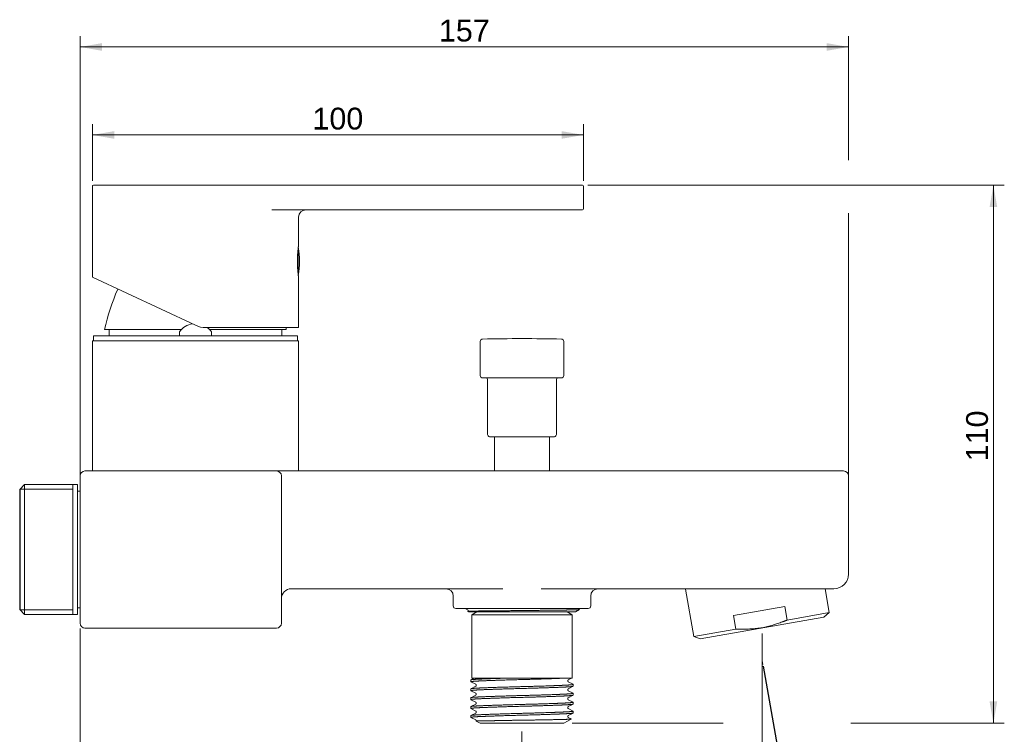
# Model space of a CAD drawing. Header units: metres. Extents: x 0.25 to 0.449, y -0.124 to 0.099.
import ezdxf

# ---------------------------------------------------------------- set-up
doc = ezdxf.new("R2010")
doc.units = ezdxf.units.M
doc.header["$LTSCALE"] = 2.54
doc.header["$PDMODE"] = 1
doc.header["$PDSIZE"] = -2
doc.linetypes.add('HIDDEN', pattern=[0.257244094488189, 0.1286220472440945, -0.1286220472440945])
doc.layers.get('0').update_dxf_attribs({"lineweight": 18})
doc.layers.add('00_COMPONENTI', color=7, linetype='Continuous', lineweight=18)
doc.layers.add('58_ENTITA_GEOM', color=7, linetype='Continuous', lineweight=18)
doc.styles.add('Arial', font='Arial')
doc.dimstyles.new('DIMSTYLE_3', dxfattribs={"dimtxt": 0.0044186, "dimasz": 0.0018603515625, "dimexe": 1.799999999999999e-06, "dimexo": 6.249999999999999e-07, "dimgap": 8.999999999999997e-07, "dimtad": 1, "dimdec": 3, "dimzin": 3, "dimdsep": 46, "dimtxsty": 'Arial', "dimblk": 'VW_FILLEDARROW', "dimblk1": 'VW_FILLEDARROW', "dimblk2": 'VW_FILLEDARROW', "dimcen": 0, "dimadec": 3, "dimazin": 0, "dimtfac": 1, "dimtdec": 3, "dimtix": 1, "dimtmove": 0, "dimatfit": 0, "dimldrblk": 'VW_FILLEDARROW', "dimfxl": 1, "dimfrac": 2, "dimtolj": 1, "dimtzin": 3, "dimarcsym": 0})

# ---------------------------------------------------------------- blocks, each defined once
blk = doc.blocks.new('_FILLED')
at = {"color": 7, "linetype": 'Continuous'}
blk.add_solid([(0, 0), (-0.0022093, 0.0003866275), (-0.0022093, -0.0003866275)], dxfattribs=at)
blk = doc.blocks.new('Gruppe-2-1')
at = {"color": 2, "linetype": 'Continuous', "true_color": 0xffff00}
for p, q in [((0.264713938, 0.06622677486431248), (0.264713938, 0.07771190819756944)), ((0.364132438, 0.06622677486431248), (0.364132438, 0.07771190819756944)), ((0.264713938, 0.07550260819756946), (0.314423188, 0.07550260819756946)), ((0.364132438, 0.07550260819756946), (0.314423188, 0.07550260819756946))]:
    blk.add_line(p, q, dxfattribs=at)
at = {"color": 2, "true_color": 0xffff00, "xscale": 2, "yscale": 2, "zscale": 2, "rotation": 180}
blk.add_blockref('_FILLED', (0.264713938, 0.07550260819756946), dxfattribs=at)
at = {"color": 2, "true_color": 0xffff00, "xscale": 2, "yscale": 2, "zscale": 2}
blk.add_blockref('_FILLED', (0.364132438, 0.07550260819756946), dxfattribs=at)
at = {"color": 2, "true_color": 0xffff00, "insert": (0.314423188, 0.08102585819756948), "char_height": 0.0044186, "width": 0.0114331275, "attachment_point": 2, "line_spacing_factor": 0.9036144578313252, "style": 'Arial'}
blk.add_mtext('100', dxfattribs=at)
blk = doc.blocks.new('Gruppe-3-1')
at = {"color": 2, "linetype": 'Continuous', "true_color": 0xffff00}
for p, q in [((0.365038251, 0.06532096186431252), (0.4149684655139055, 0.06532096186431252)), ((0.3954457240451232, 0.06532096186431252), (0.4493611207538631, 0.06532096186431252)), ((0.4471518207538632, 0.06532096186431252), (0.4471518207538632, 0.01083962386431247)), ((0.4471518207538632, -0.04364171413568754), (0.4471518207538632, 0.01083962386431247)), ((0.3618390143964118, -0.04364171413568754), (0.3924078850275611, -0.04364171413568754)), ((0.4182712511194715, -0.04364171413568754), (0.4493611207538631, -0.04364171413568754))]:
    blk.add_line(p, q, dxfattribs=at)
at = {"color": 2, "true_color": 0xffff00, "xscale": 2, "yscale": 2, "zscale": 2}
for p, rotation in [((0.4471518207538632, 0.06532096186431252), 90), ((0.4471518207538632, -0.04364171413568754), 270)]:
    blk.add_blockref('_FILLED', p, dxfattribs=dict(at, rotation=rotation))
at = {"color": 2, "true_color": 0xffff00, "insert": (0.4416285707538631, 0.01455239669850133), "char_height": 0.0044186, "width": 0.01631797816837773, "attachment_point": 2, "rotation": 90, "line_spacing_factor": 0.9036144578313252, "style": 'Arial'}
blk.add_mtext('110', dxfattribs=at)
blk = doc.blocks.new('Gruppe-4-1')
at = {"color": 2, "linetype": 'Continuous', "true_color": 0xffff00}
for p, q in [((0.2622284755, -0.02446499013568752), (0.2622284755, -0.0817336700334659)), ((0.3517051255, -0.04528797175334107), (0.3517051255, -0.05258181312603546)), ((0.3517051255, -0.06746720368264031), (0.3517051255, -0.0817336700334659)), ((0.2622284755, -0.0795243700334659), (0.3069668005, -0.0795243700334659)), ((0.3517051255, -0.0795243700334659), (0.3069668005, -0.0795243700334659))]:
    blk.add_line(p, q, dxfattribs=at)
at = {"color": 2, "true_color": 0xffff00, "xscale": 2, "yscale": 2, "zscale": 2, "rotation": 180}
blk.add_blockref('_FILLED', (0.2622284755, -0.0795243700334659), dxfattribs=at)
at = {"color": 2, "true_color": 0xffff00, "xscale": 2, "yscale": 2, "zscale": 2}
blk.add_blockref('_FILLED', (0.3517051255, -0.0795243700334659), dxfattribs=at)
at = {"color": 2, "true_color": 0xffff00, "insert": (0.3069668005, -0.07400112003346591), "char_height": 0.0044186, "width": 0.00931588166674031, "attachment_point": 2, "line_spacing_factor": 0.9036144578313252, "style": 'Arial'}
blk.add_mtext('90', dxfattribs=at)
blk = doc.blocks.new('Gruppe-5-1')
at = {"color": 2, "linetype": 'Continuous', "true_color": 0xffff00}
for p, q in [((0.2622284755, -0.00734291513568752), (0.2622284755, 0.09553140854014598)), ((0.417818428, 0.07037109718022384), (0.417818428, 0.09553140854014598)), ((0.2622284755, 0.09332210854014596), (0.34002345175, 0.09332210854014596)), ((0.417818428, 0.09332210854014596), (0.34002345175, 0.09332210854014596)), ((0.417818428, -0.002371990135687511), (0.417818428, 0.05964473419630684))]:
    blk.add_line(p, q, dxfattribs=at)
at = {"color": 2, "true_color": 0xffff00, "xscale": 2, "yscale": 2, "zscale": 2, "rotation": 180}
blk.add_blockref('_FILLED', (0.2622284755, 0.09332210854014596), dxfattribs=at)
at = {"color": 2, "true_color": 0xffff00, "xscale": 2, "yscale": 2, "zscale": 2}
blk.add_blockref('_FILLED', (0.417818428, 0.09332210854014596), dxfattribs=at)
at = {"color": 2, "true_color": 0xffff00, "insert": (0.34002345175, 0.09884535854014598), "char_height": 0.0044186, "width": 0.0114331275, "attachment_point": 2, "line_spacing_factor": 0.9036144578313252, "style": 'Arial'}
blk.add_mtext('157', dxfattribs=at)
blk = doc.blocks.new('VW_FILLEDARROW')
at = {"linetype": 'Continuous', "lineweight": 0}
blk.add_hatch(color=0, dxfattribs=at).paths.add_polyline_path([(-1, 0.1227845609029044), (0, 0), (-1, -0.1227845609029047)])
at = {"color": 0, "linetype": 'Continuous', "lineweight": 20, "flags": 128}
blk.add_lwpolyline([(-1, 0.1227845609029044), (0, 0), (-1, -0.1227845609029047)], close=True, dxfattribs=at)
blk = doc.blocks.new('*D7')
at = {"color": 0, "linetype": 'Continuous', "lineweight": -2}
for p, q in [((0.4005459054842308, -0.03206491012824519), (0.4055009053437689, -0.06016611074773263)), ((0.4003539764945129, -0.06282328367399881), (0.4003539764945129, -0.06061280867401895))]:
    blk.add_line(p, q, dxfattribs=at)
blk.add_arc((0.4003539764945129, -0.0309764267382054), 0.02963818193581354, 273.5969749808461, 276.4030250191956, dxfattribs=at)
at = {"layer": 'Defpoints', "color": 0}
for p in [(0.4003539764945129, -0.0309764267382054), (0.4005457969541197, -0.03206429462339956), (0.4020772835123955, -0.06056446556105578), (0.4003539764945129, -0.06282390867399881)]:
    blk.add_point(p, dxfattribs=at)
at = {"color": 0, "lineweight": -2, "xscale": 0.0018603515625, "yscale": 0.0018603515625, "zscale": 0.0018603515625}
for p, rotation in [((0.4003539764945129, -0.06061460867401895), 181.798487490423), ((0.4055005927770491, -0.06016433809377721), 8.20151250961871)]:
    blk.add_blockref('VW_FILLEDARROW', p, dxfattribs=dict(at, rotation=rotation))
at = {"color": 0, "insert": (0.422549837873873, -0.06811390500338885), "char_height": 0.0044186, "attachment_point": 5, "rotation": 30.865386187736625, "style": 'Arial'}
blk.add_mtext('\\A1;10%%d ', dxfattribs=at)
blk = doc.blocks.new('Gruppe-6-1')
at = {"color": 2, "linetype": 'Continuous', "true_color": 0xffff00}
for p, q in [((0.2622284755, -0.02446499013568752), (0.2622284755, -0.1000761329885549)), ((0.4003272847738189, -0.02543625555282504), (0.4003272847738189, -0.1000761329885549)), ((0.2622284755, -0.09786683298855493), (0.3312778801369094, -0.09786683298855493)), ((0.4003272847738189, -0.09786683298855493), (0.3312778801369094, -0.09786683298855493))]:
    blk.add_line(p, q, dxfattribs=at)
at = {"color": 2, "true_color": 0xffff00, "xscale": 2, "yscale": 2, "zscale": 2, "rotation": 180}
blk.add_blockref('_FILLED', (0.2622284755, -0.09786683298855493), dxfattribs=at)
at = {"color": 2, "true_color": 0xffff00, "xscale": 2, "yscale": 2, "zscale": 2}
blk.add_blockref('_FILLED', (0.4003272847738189, -0.09786683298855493), dxfattribs=at)
at = {"color": 2, "true_color": 0xffff00, "insert": (0.3312778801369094, -0.09234358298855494), "char_height": 0.0044186, "width": 0.0114331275, "attachment_point": 2, "line_spacing_factor": 0.9036144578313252, "style": 'Arial'}
blk.add_mtext('139', dxfattribs=at)

msp = doc.modelspace()

# ---------------------------------------------------------------- linework, layer by layer
at = {"layer": '00_COMPONENTI', "color": 7, "linetype": 'Continuous'}
for p, q in [((0.264713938, 0.04668871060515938), (0.264713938, 0.0651221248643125)), ((0.264912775, 0.06532096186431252), (0.363933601, 0.06532096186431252)), ((0.364132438, 0.0651221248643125), (0.364132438, 0.06054887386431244)), ((0.3010318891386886, 0.0603500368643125), (0.363933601, 0.0603500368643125)), ((0.306469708, 0.05314219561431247), (0.306469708, 0.05885875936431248)), ((0.3063702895, 0.04740235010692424), (0.3063702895, 0.052420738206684)), ((0.3064416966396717, 0.05295598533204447), (0.306469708, 0.05314219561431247)), ((0.264713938, 0.04668871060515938), (0.2855872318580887, 0.03695533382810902)), ((0.306469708, 0.04667999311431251), (0.3064396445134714, 0.04688028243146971)), ((0.306469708, 0.03648959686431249), (0.306469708, 0.04667999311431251)), ((0.2671994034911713, 0.03609192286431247), (0.282751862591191, 0.03609192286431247)), ((0.268094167, 0.03609192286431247), (0.268094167, 0.03479948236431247)), ((0.306469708, 0.03648959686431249), (0.2876880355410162, 0.03648959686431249)), ((0.3039842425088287, 0.03609192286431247), (0.28843178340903, 0.03609192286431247)), ((0.303089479, 0.03609192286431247), (0.303089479, 0.03479948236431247)), ((0.26496248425, 0.03380529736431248), (0.26496248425, 0.03479948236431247)), ((0.2649624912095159, 0.03479948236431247), (0.3062211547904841, 0.03479948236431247)), ((0.2823749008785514, 0.0356461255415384), (0.2823749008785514, 0.03479948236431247)), ((0.2888087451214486, 0.0356461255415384), (0.2888087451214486, 0.03479948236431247)), ((0.30622116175, 0.03380529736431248), (0.30622116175, 0.03479948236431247)), ((0.264713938, 0.03380529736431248), (0.264713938, 0.007459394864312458)), ((0.2647139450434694, 0.03380529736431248), (0.3064697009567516, 0.03380529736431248)), ((0.306469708, 0.03380529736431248), (0.306469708, 0.007459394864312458)), ((0.343254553, 0.0336701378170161), (0.343254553, 0.02680623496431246)), ((0.360155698, 0.0336701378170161), (0.360155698, 0.02680623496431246)), ((0.3437516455, 0.02630914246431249), (0.3596586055, 0.02630914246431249)), ((0.3447458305, 0.01486597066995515), (0.3447458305, 0.02591146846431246)), ((0.3586644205, 0.0148659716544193), (0.3586644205, 0.02591146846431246)), ((0.3582667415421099, 0.01437892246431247), (0.3451435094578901, 0.01437892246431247)), ((0.3461625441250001, 0.01437892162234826), (0.3461625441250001, 0.007459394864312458)), ((0.357247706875, 0.01437892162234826), (0.357247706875, 0.007459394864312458)), ((0.2622284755, -0.02336034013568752), (0.2622284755, 0.006465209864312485)), ((0.2632226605, 0.007459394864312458), (0.416824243, 0.007459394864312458)), ((0.3029900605, 0.006465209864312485), (0.3029900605, -0.02336034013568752)), ((0.417818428, 0.006465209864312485), (0.417818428, -0.01341849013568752)), ((0.2500000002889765, 0.003701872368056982), (0.250994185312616, 0.00469605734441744)), ((0.250994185, 0.004696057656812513), (0.250994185, -0.02159118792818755)), ((0.261731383, 0.004696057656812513), (0.250994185, 0.004696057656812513)), ((0.260737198, -0.02159118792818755), (0.260737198, 0.004696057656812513)), ((0.261731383, -0.02159117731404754), (0.261731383, 0.004696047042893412)), ((0.2500000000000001, 0.003701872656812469), (0.2500000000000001, -0.02059700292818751)), ((0.250064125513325, 0.003765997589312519), (0.250064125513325, -0.02066112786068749)), ((0.2622284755, 0.003383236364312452), (0.261731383, 0.003383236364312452)), ((0.3049784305, -0.01640104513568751), (0.347822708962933, -0.01640104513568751)), ((0.3377865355, -0.01988069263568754), (0.3377865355, -0.01789232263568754)), ((0.355587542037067, -0.01640104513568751), (0.414835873, -0.01640104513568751)), ((0.3656237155, -0.01789232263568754), (0.3656237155, -0.01988069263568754)), ((0.3848074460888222, -0.01646819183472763), (0.3851882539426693, -0.01640104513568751)), ((0.3848074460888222, -0.01646819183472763), (0.3864993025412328, -0.02606318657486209)), ((0.4130622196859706, -0.01640104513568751), (0.4139135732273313, -0.02122931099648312)), ((0.2500000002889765, -0.02059700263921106), (0.250994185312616, -0.02159118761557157)), ((0.261731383, -0.02159118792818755), (0.250994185, -0.02159118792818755)), ((0.2622284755, -0.02027836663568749), (0.261731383, -0.02027836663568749)), ((0.365126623, -0.02037778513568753), (0.338283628, -0.02037778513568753)), ((0.3402231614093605, -0.02037778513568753), (0.3406871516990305, -0.02064582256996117)), ((0.3408749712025, -0.02107371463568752), (0.3407190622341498, -0.02098370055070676)), ((0.3625352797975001, -0.02107371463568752), (0.3408749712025, -0.02107371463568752)), ((0.3425586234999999, -0.02107371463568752), (0.34151472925, -0.021676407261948)), ((0.34151472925, -0.021676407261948), (0.3618955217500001, -0.021676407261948)), ((0.34151472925, -0.021676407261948), (0.34151472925, -0.03449521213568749)), ((0.3608516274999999, -0.02107371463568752), (0.3618955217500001, -0.021676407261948)), ((0.3618955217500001, -0.021676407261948), (0.3618955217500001, -0.03449521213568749)), ((0.3633316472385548, -0.02061393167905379), (0.3625352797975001, -0.02107371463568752)), ((0.3633315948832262, -0.02061038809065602), (0.3629289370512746, -0.02037778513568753)), ((0.3633316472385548, -0.02061393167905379), (0.3633255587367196, -0.0206160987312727)), ((0.4049313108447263, -0.01998646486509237), (0.3945147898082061, -0.0218231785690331)), ((0.3945147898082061, -0.0218231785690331), (0.3949981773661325, -0.02456460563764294)), ((0.4049313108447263, -0.01998646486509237), (0.4054146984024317, -0.02272789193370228)), ((0.4054146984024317, -0.02272789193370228), (0.4139135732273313, -0.02122931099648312)), ((0.4139135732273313, -0.02122931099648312), (0.4128473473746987, -0.02212398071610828)), ((0.3878072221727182, -0.02653923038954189), (0.4128473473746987, -0.02212398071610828)), ((0.3019958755, -0.02435452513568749), (0.2632226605, -0.02435452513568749)), ((0.3864993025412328, -0.02606318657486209), (0.3949981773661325, -0.02456460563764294)), ((0.3864993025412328, -0.02606318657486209), (0.3878072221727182, -0.02653923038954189)), ((0.3413591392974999, -0.03485902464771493), (0.3413591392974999, -0.03523156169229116)), ((0.3413750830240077, -0.03524821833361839), (0.3423275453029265, -0.03574488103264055)), ((0.3420408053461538, -0.03449521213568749), (0.3413752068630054, -0.0348422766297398)), ((0.3415147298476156, -0.03449521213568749), (0.3618955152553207, -0.03449521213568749)), ((0.3620350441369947, -0.03574400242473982), (0.3610825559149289, -0.03524731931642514)), ((0.3610827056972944, -0.03484315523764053), (0.361749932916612, -0.03449521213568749)), ((0.3620511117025, -0.03576075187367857), (0.3620511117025, -0.03613328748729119)), ((0.3413591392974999, -0.03666247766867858), (0.3413591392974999, -0.0370350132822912)), ((0.3413750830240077, -0.03705166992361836), (0.3423275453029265, -0.03754833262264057)), ((0.3423276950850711, -0.03614904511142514), (0.3413752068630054, -0.03664572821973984)), ((0.3610827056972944, -0.03664660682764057), (0.3620351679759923, -0.03614994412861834)), ((0.3620511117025, -0.03756420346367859), (0.3620511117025, -0.03793673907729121)), ((0.3413591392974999, -0.03846592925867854), (0.3413591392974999, -0.03883846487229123)), ((0.3413750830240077, -0.03885512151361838), (0.3423275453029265, -0.03935178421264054)), ((0.3423276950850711, -0.03795249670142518), (0.3413752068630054, -0.0384491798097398)), ((0.3423276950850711, -0.03975594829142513), (0.3413752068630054, -0.04025263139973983)), ((0.3620350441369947, -0.03935090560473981), (0.3610825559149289, -0.03885422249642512)), ((0.3610827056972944, -0.03845005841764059), (0.3620351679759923, -0.03795339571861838)), ((0.3610827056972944, -0.04025351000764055), (0.3620351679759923, -0.03975684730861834)), ((0.3620511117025, -0.03936765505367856), (0.3620511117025, -0.03974019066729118)), ((0.3413591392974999, -0.04026938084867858), (0.3413591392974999, -0.04064191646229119)), ((0.3413750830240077, -0.04065857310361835), (0.3423275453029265, -0.04115523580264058)), ((0.3423276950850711, -0.04155939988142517), (0.3413752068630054, -0.04205608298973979)), ((0.3620350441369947, -0.04115435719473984), (0.3610825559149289, -0.04065767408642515)), ((0.3610827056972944, -0.04205696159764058), (0.3620351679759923, -0.04156029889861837)), ((0.3620511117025, -0.04117110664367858), (0.3620511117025, -0.04154364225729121)), ((0.3413591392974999, -0.04207283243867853), (0.3413591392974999, -0.04244536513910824)), ((0.3413750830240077, -0.04246202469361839), (0.3423275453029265, -0.04295868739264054)), ((0.343254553, -0.04364171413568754), (0.3424434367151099, -0.04317341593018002)), ((0.3601556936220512, -0.04364171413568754), (0.3432545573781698, -0.04364171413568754)), ((0.360155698, -0.04364171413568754), (0.3616620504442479, -0.04277202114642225)), ((0.3616612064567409, -0.04276288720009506), (0.3610825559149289, -0.04246112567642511))]:
    msp.add_line(p, q, dxfattribs=at)
at = {"layer": '00_COMPONENTI', "color": 2, "linetype": 'Continuous', "true_color": 0xffff00}
for p, q in [((0.250064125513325, 0.003765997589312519), (0.260737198, 0.003765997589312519)), ((0.250064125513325, -0.02066112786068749), (0.260737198, -0.02066112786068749))]:
    msp.add_line(p, q, dxfattribs=at)
at = {"layer": '00_COMPONENTI', "color": 7, "linetype": 'Continuous', "flags": 128}
for points in [[(0.3406871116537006, -0.02064582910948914), (0.3406912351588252, -0.02064828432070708), (0.3406958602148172, -0.02065121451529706), (0.3407007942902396, -0.02065455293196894), (0.3407060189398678, -0.02065833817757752), (0.3407115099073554, -0.02066261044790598), (0.3407172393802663, -0.02066741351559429), (0.340723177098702, -0.02067279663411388), (0.3407293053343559, -0.02067883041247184), (0.3407355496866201, -0.02068553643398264), (0.3407417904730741, -0.02069288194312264), (0.3407479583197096, -0.02070088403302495), (0.340753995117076, -0.02070958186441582), (0.3407597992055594, -0.02071895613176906), (0.3407653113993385, -0.02072903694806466), (0.3407704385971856, -0.02073978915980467), (0.3407750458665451, -0.02075105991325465), (0.3407790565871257, -0.02076278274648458), (0.3407824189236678, -0.0207749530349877), (0.3407850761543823, -0.02078747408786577), (0.3407869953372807, -0.02080028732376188), (0.3407881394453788, -0.02081331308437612), (0.3407884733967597, -0.02082640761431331), (0.3407879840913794, -0.02083950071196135), (0.3407866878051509, -0.02085251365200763), (0.3407846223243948, -0.02086529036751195), (0.3407818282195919, -0.02087774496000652), (0.3407783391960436, -0.02088982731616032), (0.340774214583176, -0.02090145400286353), (0.3407695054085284, -0.02091262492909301), (0.3407642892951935, -0.0209232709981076), (0.3407587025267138, -0.02093323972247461), (0.3407528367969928, -0.0209424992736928), (0.3407467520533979, -0.02095108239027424), (0.3407405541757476, -0.02095896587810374), (0.3407343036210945, -0.02096618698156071), (0.3407280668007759, -0.02097276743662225), (0.3407219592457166, -0.02097867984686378), (0.3407185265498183, -0.02098179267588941)], [(0.3423275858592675, -0.03574489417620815), (0.3423304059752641, -0.0357464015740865), (0.3423342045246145, -0.03574854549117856), (0.3423384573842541, -0.03575109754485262), (0.3423431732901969, -0.03575411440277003), (0.3423483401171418, -0.03575764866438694), (0.3423539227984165, -0.03576174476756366), (0.3423598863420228, -0.03576645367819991), (0.3423662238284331, -0.03577185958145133), (0.3423728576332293, -0.0357779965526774), (0.342379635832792, -0.03578481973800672), (0.3423865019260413, -0.03579236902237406), (0.3423933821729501, -0.03580067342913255), (0.3424001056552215, -0.03580963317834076), (0.3424065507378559, -0.03581917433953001), (0.3424127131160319, -0.03582937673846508), (0.3424185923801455, -0.03584035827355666), (0.3424241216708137, -0.0358521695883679), (0.3424291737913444, -0.03586475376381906), (0.3424336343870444, -0.03587807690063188), (0.3424374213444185, -0.03589220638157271), (0.3424404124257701, -0.03590699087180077), (0.342442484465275, -0.03592203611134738), (0.3424436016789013, -0.03593716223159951), (0.3424437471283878, -0.03595236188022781), (0.3424429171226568, -0.03596748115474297), (0.342441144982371, -0.03598244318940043), (0.3424384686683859, -0.03599714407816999), (0.3424349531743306, -0.03601139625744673), (0.342430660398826, -0.03602510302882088), (0.3424256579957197, -0.03603822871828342), (0.3424200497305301, -0.03605069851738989), (0.3424139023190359, -0.03606252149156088), (0.3424073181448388, -0.0360736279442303), (0.3424004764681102, -0.03608385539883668), (0.342393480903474, -0.03609321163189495), (0.3423864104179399, -0.03610174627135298), (0.3423794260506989, -0.03610941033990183), (0.3423726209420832, -0.03611624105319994), (0.3423660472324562, -0.03612230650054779), (0.3423597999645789, -0.03612762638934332), (0.342353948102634, -0.03613224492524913), (0.342348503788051, -0.03613624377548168), (0.3423434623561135, -0.03613970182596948), (0.3423388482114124, -0.03614266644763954), (0.3423346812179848, -0.03614518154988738), (0.3423309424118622, -0.03614730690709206), (0.3423276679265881, -0.03614906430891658)], [(0.3610825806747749, -0.03524733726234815), (0.3610792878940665, -0.03524556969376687), (0.3610755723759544, -0.03524345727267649), (0.3610714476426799, -0.03524096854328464), (0.3610669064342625, -0.0352380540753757), (0.3610619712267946, -0.03523467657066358), (0.361056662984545, -0.03523079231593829), (0.361050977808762, -0.03522633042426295), (0.3610449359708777, -0.03522122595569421), (0.3610385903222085, -0.03521543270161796), (0.3610319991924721, -0.03520890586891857), (0.3610252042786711, -0.03520157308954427), (0.3610182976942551, -0.03519340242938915), (0.3610114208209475, -0.03518442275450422), (0.3610046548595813, -0.03517459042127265), (0.3609980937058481, -0.03516387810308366), (0.3609918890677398, -0.0351523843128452), (0.3609861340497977, -0.03514012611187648), (0.360980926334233, -0.03512712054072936), (0.3609764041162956, -0.03511349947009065), (0.360972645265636, -0.0350992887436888), (0.3609697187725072, -0.03508458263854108), (0.3609677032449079, -0.03506964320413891), (0.3609666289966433, -0.03505462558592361), (0.3609665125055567, -0.03503955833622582), (0.3609673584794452, -0.03502452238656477), (0.3609691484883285, -0.03500956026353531), (0.3609718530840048, -0.03499481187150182), (0.3609754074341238, -0.03498049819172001), (0.3609797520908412, -0.03496671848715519), (0.3609848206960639, -0.03495351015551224), (0.3609904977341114, -0.03494097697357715), (0.3609967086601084, -0.0349291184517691), (0.3610033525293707, -0.03491799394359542), (0.3610102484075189, -0.03490776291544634), (0.3610172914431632, -0.03489841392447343), (0.3610244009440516, -0.03488989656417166), (0.3610314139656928, -0.03488225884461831), (0.3610382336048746, -0.03487546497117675), (0.3610448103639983, -0.03486944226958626), (0.361051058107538, -0.03486416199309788), (0.3610569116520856, -0.03485957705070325), (0.3610623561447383, -0.03485560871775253), (0.3610673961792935, -0.03485217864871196), (0.3610720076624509, -0.03484923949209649), (0.3610761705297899, -0.03484674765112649), (0.3610799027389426, -0.03484464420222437), (0.3610826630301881, -0.03484316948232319)], [(0.342327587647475, -0.03754834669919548), (0.3423302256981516, -0.03754975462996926), (0.3423339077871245, -0.03755182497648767), (0.3423380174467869, -0.03755427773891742), (0.3423425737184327, -0.0375571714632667), (0.3423475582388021, -0.03756054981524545), (0.3423529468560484, -0.03756445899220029), (0.3423587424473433, -0.03756897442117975), (0.3423649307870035, -0.03757417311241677), (0.3423714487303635, -0.03758010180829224), (0.342378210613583, -0.03758678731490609), (0.3423851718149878, -0.03759430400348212), (0.3423922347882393, -0.03760268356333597), (0.3423992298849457, -0.03761186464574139), (0.3424060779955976, -0.03762188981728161), (0.3424126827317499, -0.03763277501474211), (0.342418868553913, -0.03764436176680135), (0.3424245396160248, -0.03765658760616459), (0.3424296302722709, -0.03766945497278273), (0.3424340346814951, -0.03768287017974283), (0.3424376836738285, -0.03769678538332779), (0.3424405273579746, -0.03771112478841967), (0.3424425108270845, -0.03772573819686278), (0.3424435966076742, -0.03774049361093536), (0.3424437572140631, -0.03775535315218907), (0.3424429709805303, -0.03777030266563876), (0.3424412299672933, -0.03778532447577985), (0.3424385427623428, -0.03780024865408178), (0.3424349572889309, -0.03781483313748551), (0.3424304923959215, -0.03782903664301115), (0.3424252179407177, -0.03784273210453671), (0.342419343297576, -0.03785559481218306), (0.3424130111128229, -0.03786756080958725), (0.3424063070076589, -0.03787866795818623), (0.342399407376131, -0.03788880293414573), (0.3423924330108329, -0.03789798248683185), (0.3423854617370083, -0.03790628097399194), (0.3423786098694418, -0.03791371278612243), (0.3423719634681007, -0.03792032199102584), (0.3423655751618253, -0.03792617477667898), (0.3423594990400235, -0.03793132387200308), (0.3423537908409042, -0.03793581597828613), (0.3423484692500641, -0.03793971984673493), (0.3423435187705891, -0.03794311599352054), (0.3423389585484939, -0.03794604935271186), (0.3423348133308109, -0.03794855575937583), (0.3423310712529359, -0.03795068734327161), (0.3423276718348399, -0.03795251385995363)], [(0.3620350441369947, -0.03754745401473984), (0.3610822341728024, -0.03705060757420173), (0.3610787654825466, -0.03704873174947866), (0.3610748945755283, -0.03704651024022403), (0.3610706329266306, -0.03704391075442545), (0.3610659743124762, -0.03704088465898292), (0.3610609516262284, -0.03703740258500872), (0.3610555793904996, -0.03703341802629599), (0.3610498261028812, -0.03702883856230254), (0.3610437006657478, -0.03702358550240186), (0.3610372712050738, -0.03701762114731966), (0.3610306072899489, -0.03701090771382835), (0.361023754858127, -0.03700337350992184), (0.3610168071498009, -0.0369949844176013), (0.3610099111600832, -0.036985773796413), (0.3610031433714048, -0.03697568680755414), (0.3609966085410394, -0.03696471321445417), (0.3609904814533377, -0.03695300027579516), (0.360984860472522, -0.03694059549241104), (0.3609798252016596, -0.03692750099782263), (0.3609754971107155, -0.03691383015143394), (0.3609719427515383, -0.03689961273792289), (0.3609692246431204, -0.03688494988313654), (0.360967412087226, -0.03687008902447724), (0.360966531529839, -0.03685518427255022), (0.3609665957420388, -0.03684026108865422), (0.3609676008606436, -0.03682538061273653), (0.3609695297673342, -0.03681057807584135), (0.3609723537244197, -0.03679599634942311), (0.3609760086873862, -0.03678185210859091), (0.3609804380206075, -0.03676823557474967), (0.3609855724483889, -0.0367551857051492), (0.3609912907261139, -0.03674282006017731), (0.3609975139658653, -0.03673114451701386), (0.3610041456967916, -0.03672020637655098), (0.3610110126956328, -0.03671015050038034), (0.3610180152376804, -0.03670095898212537), (0.3610250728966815, -0.03669258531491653), (0.3610320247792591, -0.0366850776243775), (0.3610387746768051, -0.03667840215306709), (0.3610452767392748, -0.03667248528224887), (0.3610514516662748, -0.03666729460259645), (0.3610572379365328, -0.03666278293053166), (0.3610626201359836, -0.03665887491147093), (0.361067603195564, -0.03665549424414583), (0.3610721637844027, -0.03665259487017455), (0.3610762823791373, -0.03665013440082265), (0.3610799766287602, -0.0366480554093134), (0.3610826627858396, -0.03664662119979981)], [(0.342327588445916, -0.03935179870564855), (0.3423302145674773, -0.03935320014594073), (0.3423338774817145, -0.03935525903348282), (0.3423379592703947, -0.03935769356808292), (0.3423424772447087, -0.03936055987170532), (0.3423474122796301, -0.03936389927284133), (0.3423527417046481, -0.03936775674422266), (0.3423584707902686, -0.03937220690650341), (0.34236458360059, -0.03937732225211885), (0.3423710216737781, -0.03938314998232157), (0.3423777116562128, -0.03938972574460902), (0.3423846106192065, -0.03939712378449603), (0.3423916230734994, -0.03940537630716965), (0.3423985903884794, -0.03941443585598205), (0.3424054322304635, -0.03942434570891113), (0.3424120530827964, -0.03943512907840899), (0.342418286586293, -0.03944665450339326), (0.3424240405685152, -0.0394588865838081), (0.3424292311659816, -0.03947181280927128), (0.3424337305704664, -0.03948529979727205), (0.3424374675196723, -0.03949930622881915), (0.3424403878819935, -0.03951374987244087), (0.3424424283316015, -0.03952841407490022), (0.3424435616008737, -0.03954315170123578), (0.3424437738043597, -0.03955793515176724), (0.3424430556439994, -0.03957272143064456), (0.3424414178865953, -0.03958748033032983), (0.3424388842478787, -0.03960206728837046), (0.3424355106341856, -0.03961627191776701), (0.3424313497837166, -0.03962999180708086), (0.342426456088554, -0.03964318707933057), (0.3424209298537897, -0.03965576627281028), (0.3424148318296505, -0.03966773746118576), (0.3424082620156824, -0.0396790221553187), (0.3424014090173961, -0.03968943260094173), (0.3423943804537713, -0.03969896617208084), (0.3423872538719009, -0.03970767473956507), (0.3423801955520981, -0.03971550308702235), (0.342373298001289, -0.03972249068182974), (0.3423666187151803, -0.03972870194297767), (0.3423602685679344, -0.0397341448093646), (0.3423543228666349, -0.03973886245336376), (0.3423487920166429, -0.03974294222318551), (0.3423436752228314, -0.03974646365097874), (0.3423389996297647, -0.03974947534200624), (0.3423347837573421, -0.03975202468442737), (0.3423310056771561, -0.03975417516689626), (0.3423276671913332, -0.03975596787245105)], [(0.3610825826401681, -0.03885424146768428), (0.3610793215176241, -0.0388524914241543), (0.3610755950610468, -0.03885037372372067), (0.3610714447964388, -0.03884786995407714), (0.3610668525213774, -0.03884492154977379), (0.3610618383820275, -0.03884148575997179), (0.361056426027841, -0.03883751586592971), (0.3610506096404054, -0.0388329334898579), (0.3610444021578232, -0.03882765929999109), (0.3610378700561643, -0.03882164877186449), (0.3610311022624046, -0.03881487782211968), (0.3610241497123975, -0.03880727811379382), (0.3610171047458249, -0.03879881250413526), (0.3610101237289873, -0.03878952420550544), (0.3610032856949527, -0.03877936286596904), (0.3609966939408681, -0.03876831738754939), (0.3609905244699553, -0.03875653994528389), (0.3609848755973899, -0.03874408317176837), (0.3609798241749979, -0.03873094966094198), (0.3609754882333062, -0.03871725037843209), (0.3609719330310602, -0.03870301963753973), (0.3609692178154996, -0.03868835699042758), (0.3609674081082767, -0.03867349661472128), (0.3609665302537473, -0.03865858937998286), (0.3609665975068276, -0.03864366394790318), (0.3609676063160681, -0.03862877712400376), (0.3609695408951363, -0.03861396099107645), (0.3609723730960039, -0.03859936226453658), (0.3609760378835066, -0.03858520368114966), (0.3609804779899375, -0.03857157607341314), (0.3609856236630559, -0.03855851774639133), (0.3609913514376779, -0.03854614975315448), (0.3609975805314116, -0.03853447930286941), (0.3610042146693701, -0.03852355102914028), (0.3610110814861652, -0.03851350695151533), (0.3610180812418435, -0.038504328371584), (0.3610251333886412, -0.0384959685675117), (0.3610320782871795, -0.0384884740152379), (0.3610388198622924, -0.03848181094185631), (0.3610453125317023, -0.03847590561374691), (0.3610514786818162, -0.03847072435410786), (0.3610572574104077, -0.03846621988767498), (0.3610626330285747, -0.03846231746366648), (0.3610676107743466, -0.03845894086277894), (0.3610721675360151, -0.03845604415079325), (0.3610762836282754, -0.03845358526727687), (0.3610799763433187, -0.03845150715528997), (0.3610826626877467, -0.03845007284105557)], [(0.3423275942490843, -0.04115525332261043), (0.3423309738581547, -0.0411570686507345), (0.3423349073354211, -0.04115931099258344), (0.3423392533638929, -0.04116194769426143), (0.3423440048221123, -0.04116502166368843), (0.3423491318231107, -0.04116856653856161), (0.3423546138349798, -0.04117262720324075), (0.3423604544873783, -0.04117727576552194), (0.3423666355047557, -0.0411825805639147), (0.3423730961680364, -0.04118858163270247), (0.342379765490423, -0.04119531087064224), (0.3423865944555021, -0.04120283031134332), (0.3423934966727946, -0.04121117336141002), (0.3424003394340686, -0.04122031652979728), (0.3424070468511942, -0.04123030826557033), (0.3424135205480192, -0.04124116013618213), (0.3424196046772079, -0.04125275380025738), (0.3424252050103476, -0.04126505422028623), (0.3424302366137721, -0.0412780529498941), (0.342434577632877, -0.04129164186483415), (0.3424381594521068, -0.04130579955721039), (0.3424409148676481, -0.04132042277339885), (0.3424427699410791, -0.04133525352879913), (0.3424436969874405, -0.04135013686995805), (0.3424436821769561, -0.04136504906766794), (0.34244272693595, -0.04137992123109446), (0.3424408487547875, -0.04139471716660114), (0.3424380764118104, -0.0414092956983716), (0.3424344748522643, -0.04142343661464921), (0.3424301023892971, -0.0414370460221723), (0.3424250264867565, -0.04145008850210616), (0.3424193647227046, -0.04146245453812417), (0.342413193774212, -0.04147414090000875), (0.3424066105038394, -0.04148509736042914), (0.3423997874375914, -0.04149517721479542), (0.3423928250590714, -0.04150439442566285), (0.3423858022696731, -0.04151279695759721), (0.3423788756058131, -0.04152033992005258), (0.3423721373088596, -0.0415270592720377), (0.3423656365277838, -0.0415330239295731), (0.3423594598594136, -0.04153825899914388), (0.3423536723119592, -0.04154280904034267), (0.3423482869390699, -0.04154675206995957), (0.3423432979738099, -0.04155016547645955), (0.3423387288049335, -0.04155309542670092), (0.3423345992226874, -0.04155558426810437), (0.3423308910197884, -0.04155769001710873), (0.3423276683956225, -0.04155941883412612)], [(0.3610825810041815, -0.04065769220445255), (0.3610793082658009, -0.0406559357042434), (0.3610755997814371, -0.04065382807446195), (0.3610714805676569, -0.04065134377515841), (0.3610669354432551, -0.04064842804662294), (0.3610619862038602, -0.04064504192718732), (0.3610566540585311, -0.04064114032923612), (0.3610509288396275, -0.04063664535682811), (0.3610448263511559, -0.04063148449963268), (0.3610384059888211, -0.04062561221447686), (0.3610317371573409, -0.04061898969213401), (0.3610248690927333, -0.04061154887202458), (0.3610178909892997, -0.04060325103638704), (0.3610109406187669, -0.04059411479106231), (0.3610040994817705, -0.04058408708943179), (0.3609974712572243, -0.04057314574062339), (0.3609912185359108, -0.04056140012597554), (0.3609854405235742, -0.04054887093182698), (0.3609802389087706, -0.04053557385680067), (0.3609757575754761, -0.04052164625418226), (0.3609720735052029, -0.04050711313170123), (0.3609692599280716, -0.0404920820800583), (0.3609673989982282, -0.04047684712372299), (0.360966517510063, -0.04046155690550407), (0.3609666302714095, -0.04044625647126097), (0.3609677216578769, -0.0404310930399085), (0.3609697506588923, -0.04041614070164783), (0.3609726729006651, -0.04040150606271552), (0.3609764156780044, -0.04038737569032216), (0.3609809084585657, -0.04037384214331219), (0.3609860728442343, -0.04036092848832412), (0.3609918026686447, -0.04034870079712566), (0.3609980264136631, -0.04033715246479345), (0.3610046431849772, -0.04032634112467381), (0.3610114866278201, -0.04031640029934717), (0.3610184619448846, -0.04030730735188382), (0.3610254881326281, -0.04029902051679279), (0.3610324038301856, -0.04029159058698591), (0.361039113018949, -0.04028498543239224), (0.3610455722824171, -0.04027913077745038), (0.3610517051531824, -0.04027399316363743), (0.3610574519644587, -0.04026952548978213), (0.361062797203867, -0.04026565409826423), (0.3610677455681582, -0.04026230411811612), (0.3610722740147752, -0.04025943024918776), (0.3610763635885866, -0.04025699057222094), (0.3610800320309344, -0.04025492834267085), (0.3610826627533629, -0.04025352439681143)], [(0.3423275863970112, -0.04295870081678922), (0.3423306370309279, -0.04296033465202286), (0.3423345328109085, -0.04296254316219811), (0.3423388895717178, -0.0429651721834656), (0.342343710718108, -0.04296827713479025), (0.3423489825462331, -0.04297191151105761), (0.3423546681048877, -0.04297612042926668), (0.3423607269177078, -0.04298095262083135), (0.3423671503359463, -0.04298649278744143), (0.342373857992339, -0.04299277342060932), (0.3423806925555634, -0.04299974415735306), (0.3423875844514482, -0.04300742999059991), (0.3423944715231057, -0.04301587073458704), (0.3424012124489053, -0.04302500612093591), (0.3424077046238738, -0.04303480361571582), (0.342413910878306, -0.04304531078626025), (0.342419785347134, -0.04305657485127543), (0.3424252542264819, -0.04306862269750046), (0.3424302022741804, -0.04308140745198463), (0.3424345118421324, -0.04309486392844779), (0.3424381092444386, -0.04310902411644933), (0.3424408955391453, -0.04312375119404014), (0.3424427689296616, -0.0431386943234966), (0.3424436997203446, -0.04315367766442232), (0.342443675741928, -0.04316869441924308), (0.3424434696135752, -0.04317341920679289)], [(0.3610825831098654, -0.04246114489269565), (0.3610787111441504, -0.04245905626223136), (0.3610746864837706, -0.0424567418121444), (0.3610701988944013, -0.04245399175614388), (0.3610652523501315, -0.04245075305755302), (0.3610598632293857, -0.04244697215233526), (0.3610540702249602, -0.04244260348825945), (0.3610479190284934, -0.04243760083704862), (0.3610414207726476, -0.04243187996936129), (0.3610346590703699, -0.04242541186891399), (0.3610277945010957, -0.04241825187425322), (0.3610209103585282, -0.04241039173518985), (0.3610140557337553, -0.04240177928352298), (0.3610073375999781, -0.04239242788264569), (0.3610008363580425, -0.04238232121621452), (0.3609946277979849, -0.042371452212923), (0.3609888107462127, -0.04235986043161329), (0.3609834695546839, -0.04234755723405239), (0.3609786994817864, -0.04233456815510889), (0.3609746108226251, -0.04232096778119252), (0.3609712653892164, -0.04230674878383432), (0.3609687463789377, -0.04229204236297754), (0.3609671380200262, -0.04227716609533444), (0.3609664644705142, -0.04226229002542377), (0.3609667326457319, -0.04224742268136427), (0.3609679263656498, -0.04223264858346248), (0.3609700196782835, -0.04221801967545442), (0.3609729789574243, -0.04220365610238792), (0.3609767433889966, -0.04218973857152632), (0.3609812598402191, -0.04217634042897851), (0.3609864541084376, -0.04216350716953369), (0.3609922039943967, -0.04215135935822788), (0.3609984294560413, -0.04213990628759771), (0.36100503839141, -0.04212918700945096), (0.3610118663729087, -0.04211933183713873), (0.3610188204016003, -0.04211031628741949), (0.3610258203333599, -0.04210209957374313), (0.3610327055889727, -0.04209473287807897), (0.3610393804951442, -0.04208818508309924), (0.361045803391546, -0.04208238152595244), (0.3610519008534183, -0.04207728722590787), (0.3610576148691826, -0.04207285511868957), (0.3610629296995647, -0.04206901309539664), (0.3610678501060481, -0.04206568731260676), (0.3610723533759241, -0.04206283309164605), (0.3610764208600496, -0.04206040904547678), (0.3610800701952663, -0.04205835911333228), (0.3610826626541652, -0.04205697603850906)]]:
    msp.add_lwpolyline(points, dxfattribs=at)
at = {"layer": '00_COMPONENTI', "color": 7, "linetype": 'Continuous'}
for centre, radius, start, end in [((0.264912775, 0.0651221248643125), 0.0001988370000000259, 90, 180), ((0.363933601, 0.0651221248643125), 0.0001988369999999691, 0, 90), ((0.3079609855, 0.05885875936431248), 0.001491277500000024, 90, 180), ((0.363933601, 0.06054887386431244), 0.0001988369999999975, 270, 0), ((0.2900780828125, 0.04991109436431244), 0.01659046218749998, 350.0291737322, 9.971281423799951), ((0.3061141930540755, 0.02790137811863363), 0.03976740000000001, 155.7340255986, 168.1142225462), ((0.27013224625, 0.04412213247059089), 0.0002982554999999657, 148.0196893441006, 155.7340255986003), ((0.285591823, 0.0333082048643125), 0.003976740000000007, 98.8241594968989, 143.9919579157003), ((0.2876880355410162, 0.04146052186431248), 0.004970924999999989, 245.0000000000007, 270), ((0.285591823, 0.0333082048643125), 0.003976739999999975, 36.00804208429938, 53.13520215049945), ((0.2650694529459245, 0.02790137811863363), 0.03976740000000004, 11.8857774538, 12.4721977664), ((0.3437516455, 0.0336701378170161), 0.0004970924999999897, 91.26087773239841, 180), ((0.3524914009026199, -0.3634106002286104), 0.397674, 90.11328447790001, 91.2608777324), ((0.3509188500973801, -0.3634106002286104), 0.397674, 88.73912226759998, 89.8867155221), ((0.3596586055, 0.0336701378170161), 0.0004970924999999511, 0, 88.73912226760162), ((0.3437516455, 0.02680623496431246), 0.0004970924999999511, 180, 270), ((0.3443481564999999, 0.02591146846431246), 0.0003976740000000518, 0, 89.99999999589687), ((0.3590620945, 0.02591146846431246), 0.0003976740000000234, 90.00000000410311, 180), ((0.3596586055, 0.02680623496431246), 0.0004970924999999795, 270, 0), ((0.345242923, 0.0148659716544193), 0.0004970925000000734, 180.0001134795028, 258.4630409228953), ((0.358167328, 0.0148659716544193), 0.0004970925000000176, 281.5369446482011, 0), ((0.2632226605, 0.006465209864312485), 0.0009941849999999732, 90, 180), ((0.3019958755, 0.006465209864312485), 0.000994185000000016, 0, 90), ((0.416824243, 0.006465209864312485), 0.000994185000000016, 0, 90), ((0.414835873, -0.01341849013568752), 0.002982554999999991, 270, 0), ((0.3049784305, -0.01838941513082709), 0.001988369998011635, 90, 180.0000001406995), ((0.336295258, -0.01789232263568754), 0.001491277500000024, 0, 90), ((0.367114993, -0.01789232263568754), 0.001491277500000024, 90, 180), ((0.338283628, -0.01988069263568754), 0.000497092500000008, 180, 270), ((0.365126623, -0.01988069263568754), 0.0004970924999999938, 270, 0), ((0.2632226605, -0.02336034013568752), 0.000994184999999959, 180, 270), ((0.3019958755, -0.02336034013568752), 0.0009941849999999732, 270, 0), ((0.3524079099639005, 0.1328936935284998), 0.1675764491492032, 272.3474437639, 272.7109570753)]:
    msp.add_arc(centre, radius, start, end, dxfattribs=at)
for points in [[(0.3064396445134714, 0.04688028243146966), (0.3062206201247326, 0.04838744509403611), (0.3062216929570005, 0.05144896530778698), (0.3064416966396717, 0.05295598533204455)], [(0.3407185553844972, -0.02098180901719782), (0.3407181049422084, -0.02098219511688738), (0.3407185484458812, -0.02098340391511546), (0.3407190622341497, -0.02098370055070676)], [(0.3409517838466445, -0.02096149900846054), (0.340893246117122, -0.02096461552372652), (0.3407630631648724, -0.02094365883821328), (0.3407185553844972, -0.02098180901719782)], [(0.3633255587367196, -0.0206160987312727), (0.3631562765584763, -0.02065977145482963), (0.3626264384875, -0.02064753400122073), (0.3617541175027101, -0.0206778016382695), (0.3601803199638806, -0.020703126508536), (0.3577332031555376, -0.02073563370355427), (0.3549361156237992, -0.02076492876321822), (0.3514398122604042, -0.02080281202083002), (0.3465452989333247, -0.02086174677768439), (0.3423484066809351, -0.02088716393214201), (0.3409517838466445, -0.02096149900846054)], [(0.363331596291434, -0.02061038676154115), (0.3633326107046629, -0.02061097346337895), (0.3633326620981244, -0.02061334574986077), (0.3633316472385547, -0.02061393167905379)], [(0.4054146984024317, -0.02272789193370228), (0.4041818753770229, -0.02323535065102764), (0.4003386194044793, -0.02439588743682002), (0.3963302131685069, -0.02461981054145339), (0.3949981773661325, -0.02456460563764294)], [(0.3413591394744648, -0.03523156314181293), (0.3413591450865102, -0.03519652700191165), (0.3414930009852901, -0.03518525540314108), (0.3416580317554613, -0.0351571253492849), (0.3419753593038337, -0.03512761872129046), (0.3424634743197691, -0.03509411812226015), (0.3430236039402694, -0.03506599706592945), (0.3437235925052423, -0.03503502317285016), (0.3447038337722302, -0.03499567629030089), (0.3461043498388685, -0.03494470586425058), (0.3480653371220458, -0.03488080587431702), (0.3503067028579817, -0.03481552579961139), (0.3525482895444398, -0.03475841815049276), (0.355350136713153, -0.03468178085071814), (0.3581514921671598, -0.03458822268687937), (0.3592717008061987, -0.03454212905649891)], [(0.3413750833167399, -0.03524821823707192), (0.3413697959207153, -0.03524546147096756), (0.3413591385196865, -0.03523752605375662), (0.3413591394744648, -0.03523156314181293)], [(0.3413752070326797, -0.03484227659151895), (0.3413698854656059, -0.03484505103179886), (0.341359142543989, -0.0348530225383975), (0.3413591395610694, -0.03485902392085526)], [(0.3485265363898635, -0.03449521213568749), (0.3480789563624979, -0.03450866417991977), (0.3467362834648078, -0.03455089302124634), (0.3449461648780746, -0.03461324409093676), (0.3433805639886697, -0.03467657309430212), (0.3423732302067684, -0.03472448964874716), (0.3418175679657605, -0.03477192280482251), (0.341474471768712, -0.03479052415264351), (0.3413752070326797, -0.03484227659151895)], [(0.3620511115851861, -0.03576074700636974), (0.3620511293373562, -0.03578260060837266), (0.3619713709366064, -0.03579764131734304), (0.3618683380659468, -0.03581824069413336), (0.3616712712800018, -0.03584218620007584), (0.3613671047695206, -0.03586840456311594), (0.3610180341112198, -0.03589099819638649), (0.3605816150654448, -0.035914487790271), (0.3599703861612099, -0.03594338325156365), (0.3594463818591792, -0.03596585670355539), (0.3592717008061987, -0.03597304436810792)], [(0.3620350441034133, -0.0357440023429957), (0.3620403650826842, -0.03574677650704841), (0.3620511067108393, -0.03575474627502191), (0.3620511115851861, -0.03576074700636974)], [(0.3413591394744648, -0.03703501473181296), (0.3413591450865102, -0.03699997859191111), (0.3414930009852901, -0.03698870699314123), (0.3416580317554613, -0.03696057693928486), (0.3419753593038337, -0.03693107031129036), (0.3424634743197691, -0.03689756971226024), (0.3430236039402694, -0.03686944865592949), (0.3437235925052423, -0.03683847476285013), (0.3447038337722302, -0.03679912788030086), (0.3461043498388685, -0.0367481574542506), (0.3480653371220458, -0.03668425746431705), (0.3503067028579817, -0.03661897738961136), (0.3525482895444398, -0.03656186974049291), (0.355350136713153, -0.03648523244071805), (0.3581514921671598, -0.03639167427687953), (0.3592717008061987, -0.03634558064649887)], [(0.3413752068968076, -0.03664572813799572), (0.3413698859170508, -0.03664850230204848), (0.341359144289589, -0.036656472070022), (0.3413591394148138, -0.03666247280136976)], [(0.3413750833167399, -0.03705166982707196), (0.3413697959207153, -0.03704891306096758), (0.3413591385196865, -0.03704097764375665), (0.3413591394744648, -0.03703501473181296)], [(0.3592717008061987, -0.03597304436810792), (0.3581529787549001, -0.0360190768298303), (0.3547958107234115, -0.03613125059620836), (0.3508782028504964, -0.03623023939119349), (0.348080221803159, -0.03631126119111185), (0.3458419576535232, -0.03638384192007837), (0.3438844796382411, -0.03645926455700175), (0.3426246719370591, -0.03651250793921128), (0.3419298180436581, -0.03656673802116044), (0.3414993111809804, -0.03658102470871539), (0.3413752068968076, -0.03664572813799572)], [(0.3592717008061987, -0.03777649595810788), (0.3581529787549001, -0.03782252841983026), (0.3547958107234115, -0.03793470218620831), (0.3508782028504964, -0.03803369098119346), (0.348080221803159, -0.03811471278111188), (0.3458419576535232, -0.03818729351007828), (0.3438844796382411, -0.03826271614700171), (0.3426246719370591, -0.03831595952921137), (0.3419298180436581, -0.0383701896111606), (0.3414993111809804, -0.0383844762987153), (0.3413752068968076, -0.03844917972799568)], [(0.3592717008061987, -0.03634558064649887), (0.3596181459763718, -0.03633132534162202), (0.3604839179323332, -0.03629263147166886), (0.3612636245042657, -0.03625044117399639), (0.3616937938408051, -0.03621049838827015), (0.3619583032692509, -0.03619001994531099), (0.3620351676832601, -0.03614994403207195)], [(0.3620511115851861, -0.03756419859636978), (0.3620511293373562, -0.0375860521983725), (0.3619713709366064, -0.03760109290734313), (0.3618683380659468, -0.03762169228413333), (0.3616712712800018, -0.03764563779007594), (0.3613671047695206, -0.03767185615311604), (0.3610180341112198, -0.03769444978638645), (0.3605816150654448, -0.03771793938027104), (0.3599703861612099, -0.03774683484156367), (0.3594463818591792, -0.03776930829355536), (0.3592717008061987, -0.03777649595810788)], [(0.3620350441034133, -0.03754745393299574), (0.3620403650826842, -0.03755022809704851), (0.3620511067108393, -0.03755819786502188), (0.3620511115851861, -0.03756419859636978)], [(0.3620351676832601, -0.03614994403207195), (0.3620404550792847, -0.03614718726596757), (0.3620511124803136, -0.03613925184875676), (0.3620511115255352, -0.03613328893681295)], [(0.3413591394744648, -0.03883846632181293), (0.3413591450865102, -0.03880343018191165), (0.3414930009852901, -0.03879215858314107), (0.3416580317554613, -0.03876402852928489), (0.3419753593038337, -0.03873452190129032), (0.3424634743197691, -0.03870102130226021), (0.3430236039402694, -0.03867290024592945), (0.3437235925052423, -0.03864192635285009), (0.3447038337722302, -0.03860257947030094), (0.3461043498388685, -0.03855160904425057), (0.3480653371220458, -0.03848770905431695), (0.3503067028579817, -0.03842242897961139), (0.3525482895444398, -0.03836532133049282), (0.355350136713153, -0.03828868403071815), (0.3581514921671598, -0.03819512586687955), (0.3592717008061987, -0.0381490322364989)], [(0.3413752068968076, -0.03844917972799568), (0.3413698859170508, -0.03845195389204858), (0.341359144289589, -0.0384599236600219), (0.3413591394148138, -0.03846592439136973)], [(0.3413750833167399, -0.03885512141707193), (0.3413697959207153, -0.03885236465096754), (0.3413591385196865, -0.03884442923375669), (0.3413591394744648, -0.03883846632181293)], [(0.3592717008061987, -0.03957994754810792), (0.3581529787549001, -0.03962598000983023), (0.3547958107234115, -0.03973815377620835), (0.3508782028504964, -0.03983714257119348), (0.348080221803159, -0.0399181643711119), (0.3458419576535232, -0.03999074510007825), (0.3438844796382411, -0.04006616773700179), (0.3426246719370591, -0.04011941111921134), (0.3419298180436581, -0.04017364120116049), (0.3414993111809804, -0.04018792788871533), (0.3413752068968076, -0.04025263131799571)], [(0.3592717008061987, -0.0381490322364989), (0.3596181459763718, -0.03813477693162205), (0.3604839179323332, -0.03809608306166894), (0.3612636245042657, -0.03805389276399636), (0.3616937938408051, -0.03801394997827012), (0.3619583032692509, -0.03799347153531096), (0.3620351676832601, -0.03795339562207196)], [(0.3620511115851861, -0.03936765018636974), (0.3620511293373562, -0.03938950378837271), (0.3619713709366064, -0.03940454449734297), (0.3618683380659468, -0.03942514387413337), (0.3616712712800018, -0.03944908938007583), (0.3613671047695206, -0.03947530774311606), (0.3610180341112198, -0.03949790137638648), (0.3605816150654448, -0.03952139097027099), (0.3599703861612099, -0.03955028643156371), (0.3594463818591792, -0.03957275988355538), (0.3592717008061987, -0.03957994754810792)], [(0.3592717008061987, -0.03995248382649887), (0.3596181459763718, -0.03993822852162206), (0.3604839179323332, -0.0398995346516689), (0.3612636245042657, -0.03985734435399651), (0.3616937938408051, -0.03981740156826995), (0.3619583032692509, -0.03979692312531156), (0.3620351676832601, -0.03975684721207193)], [(0.3620350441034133, -0.0393509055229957), (0.3620403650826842, -0.03935367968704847), (0.3620511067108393, -0.03936164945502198), (0.3620511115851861, -0.03936765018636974)], [(0.3620351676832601, -0.03795339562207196), (0.3620404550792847, -0.0379506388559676), (0.3620511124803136, -0.03794270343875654), (0.3620511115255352, -0.03793674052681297)], [(0.3620351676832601, -0.03975684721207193), (0.3620404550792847, -0.03975409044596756), (0.3620511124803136, -0.03974615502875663), (0.3620511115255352, -0.03974019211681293)], [(0.3413591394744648, -0.04064191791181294), (0.3413591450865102, -0.0406068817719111), (0.3414930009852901, -0.04059561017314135), (0.3416580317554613, -0.04056748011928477), (0.3419753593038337, -0.04053797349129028), (0.3424634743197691, -0.04050447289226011), (0.3430236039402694, -0.04047635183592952), (0.3437235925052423, -0.04044537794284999), (0.3447038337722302, -0.04040603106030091), (0.3461043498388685, -0.04035506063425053), (0.3480653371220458, -0.0402911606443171), (0.3503067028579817, -0.04022588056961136), (0.3525482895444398, -0.0401687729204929), (0.355350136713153, -0.0400921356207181), (0.3581514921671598, -0.03999857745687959), (0.3592717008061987, -0.03995248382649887)], [(0.3413752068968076, -0.04025263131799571), (0.3413698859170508, -0.04025540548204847), (0.341359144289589, -0.04026337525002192), (0.3413591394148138, -0.04026937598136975)], [(0.3413750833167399, -0.04065857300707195), (0.3413697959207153, -0.04065581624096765), (0.3413591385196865, -0.04064788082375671), (0.3413591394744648, -0.04064191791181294)], [(0.3413591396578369, -0.04244537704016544), (0.3413591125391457, -0.04241034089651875), (0.3414930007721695, -0.04239906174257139), (0.3416580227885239, -0.04237093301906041), (0.341975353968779, -0.04234142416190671), (0.3424634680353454, -0.04230792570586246), (0.3430235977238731, -0.0422798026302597), (0.3437235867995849, -0.04224883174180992), (0.3447038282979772, -0.04220948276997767), (0.3461043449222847, -0.04215851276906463), (0.3480653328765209, -0.04209461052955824), (0.3503066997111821, -0.04202933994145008), (0.35254828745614, -0.04197224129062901), (0.3553501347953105, -0.04189557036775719), (0.3581514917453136, -0.04180202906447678), (0.3592717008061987, -0.04175593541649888)], [(0.3592717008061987, -0.04138339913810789), (0.3581529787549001, -0.04142943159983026), (0.3547958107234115, -0.04154160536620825), (0.3508782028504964, -0.04164059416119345), (0.348080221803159, -0.04172161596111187), (0.3458419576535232, -0.0417941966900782), (0.3438844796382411, -0.04186961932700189), (0.3426246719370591, -0.04192286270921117), (0.3419298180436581, -0.04197709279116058), (0.3414993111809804, -0.04199137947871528), (0.3413752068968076, -0.04205608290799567)], [(0.3620511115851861, -0.04117110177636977), (0.3620511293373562, -0.04119295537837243), (0.3619713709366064, -0.04120799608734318), (0.3618683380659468, -0.04122859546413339), (0.3616712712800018, -0.04125254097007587), (0.3613671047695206, -0.04127875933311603), (0.3610180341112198, -0.04130135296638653), (0.3605816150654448, -0.04132484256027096), (0.3599703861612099, -0.04135373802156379), (0.3594463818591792, -0.04137621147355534), (0.3592717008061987, -0.04138339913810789)], [(0.3592717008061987, -0.04175593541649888), (0.3596181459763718, -0.04174168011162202), (0.3604839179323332, -0.041702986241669), (0.3612636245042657, -0.04166079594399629), (0.3616937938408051, -0.04162085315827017), (0.3619583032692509, -0.04160037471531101), (0.3620351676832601, -0.04156029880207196)], [(0.3620350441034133, -0.04115435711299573), (0.3620403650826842, -0.04115713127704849), (0.3620511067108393, -0.04116510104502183), (0.3620511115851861, -0.04117110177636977)], [(0.3620351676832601, -0.04156029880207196), (0.3620404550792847, -0.04155754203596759), (0.3620511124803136, -0.04154960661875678), (0.3620511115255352, -0.04154364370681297)], [(0.3413752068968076, -0.04205608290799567), (0.3413698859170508, -0.04205885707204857), (0.341359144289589, -0.04206682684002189), (0.3413591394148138, -0.0420728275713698)], [(0.3413750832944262, -0.04246202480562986), (0.3413697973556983, -0.04245926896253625), (0.3413591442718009, -0.04245133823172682), (0.3413591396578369, -0.04244537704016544)], [(0.3424434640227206, -0.04317342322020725), (0.3424452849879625, -0.04315732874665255), (0.3425116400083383, -0.04317464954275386), (0.3425878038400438, -0.04316751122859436), (0.3427355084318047, -0.04316626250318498), (0.3430260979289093, -0.04315937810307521), (0.3434798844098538, -0.04315158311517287), (0.3439980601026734, -0.0431431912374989), (0.3446458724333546, -0.04313257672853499), (0.3455527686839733, -0.04311664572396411), (0.3463300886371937, -0.04310166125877), (0.3465891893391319, -0.04309638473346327)], [(0.3465891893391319, -0.04309638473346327), (0.3496531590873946, -0.04303398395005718), (0.3557818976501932, -0.04295192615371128), (0.3588457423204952, -0.04288365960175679)], [(0.3588457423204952, -0.04288365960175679), (0.3591981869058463, -0.0428758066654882), (0.3600788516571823, -0.04285395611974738), (0.3608730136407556, -0.0428329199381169), (0.3613100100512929, -0.04280474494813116), (0.3615857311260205, -0.04281609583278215), (0.3616620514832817, -0.04277202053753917)], [(0.3616620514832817, -0.04277202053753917), (0.3616647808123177, -0.0427704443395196), (0.361664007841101, -0.04276434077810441), (0.3616612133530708, -0.04276288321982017)]]:
    msp.add_open_spline(points, degree=2, dxfattribs=at)
at = {"layer": '58_ENTITA_GEOM', "color": 8, "linetype": 'HIDDEN', "true_color": 0x808080}
for q in [(0.4003539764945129, -0.03175951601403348), (0.4004920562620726, -0.03175951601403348)]:
    msp.add_line((0.4003539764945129, -0.03097642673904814), q, dxfattribs=at)

# ---------------------------------------------------------------- block references
at = {"color": 2, "true_color": 0xffff00}
for name in ['Gruppe-5-1', 'Gruppe-2-1', 'Gruppe-3-1', 'Gruppe-4-1', 'Gruppe-6-1']:
    msp.add_blockref(name, (0, 0), dxfattribs=at)

# ---------------------------------------------------------------- dimensions: what is measured, and where the dimension line sits
at = {"color": 2, "linetype": 'Continuous', "true_color": 0xffff00}
dim = msp.add_angular_dim_3p(base=(0.4020772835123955, -0.06056446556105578), center=(0.4003539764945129, -0.0309764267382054), p1=(0.4003539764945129, -0.06282390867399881), p2=(0.4005457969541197, -0.03206429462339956), dimstyle='DIMSTYLE_3', override={"dimgap": 0.013626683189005, "dimpost": '<> ', "dimtxsty": 'Arial', "dimblk": 'VW_FILLEDARROW', "dimadec": 0, "dimtmove": 2}, dxfattribs=at)
dim.commit()
dim.dimension.update_dxf_attribs({"geometry": '*D7', "text_midpoint": (0.422549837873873, -0.06811390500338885), "dimtype": 165})

doc.saveas('drawing.dxf')
